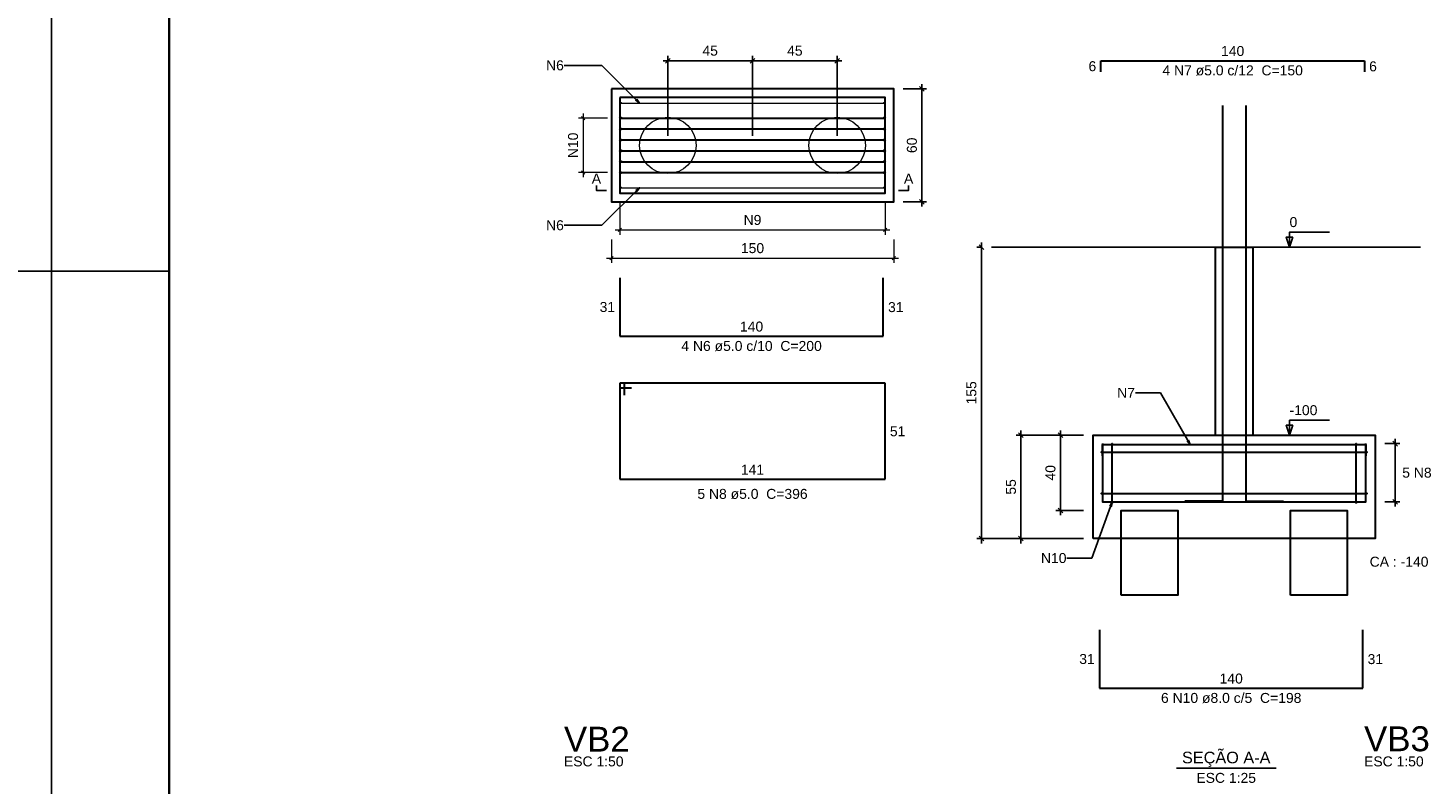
# Model space of a CAD drawing. Extents: x 1874 to 2462, y -2142 to -2023.
# Tile 22 of 74: x 2041 to 2071, y -2123 to -2107. Entities that reach past the tile are written whole.
import ezdxf

# ---------------------------------------------------------------- set-up
doc = ezdxf.new("R2010")
doc.units = 0
doc.header["$LTSCALE"] = 0.1
doc.header["$MEASUREMENT"] = 0
doc.header["$PDMODE"] = 3
doc.header["$PDSIZE"] = 0.1
doc.layers.get('0').update_dxf_attribs({"linetype": 'CONTINUOUS', "lineweight": 25})
doc.layers.get('DEFPOINTS').update_dxf_attribs({"linetype": 'CONTINUOUS', "lineweight": 25})
for name, color, linetype, lineweight in [('Descrição da armadura', 7, 'CONTINUOUS', 5), ('DT-Arm de distribuição', 5, 'CONTINUOUS', 5), ('DT-Barras na forma', 20, 'CONTINUOUS', 30), ('DT-Barras rebatidas', 20, 'CONTINUOUS', 30), ('DT-Cotas', 1, 'CONTINUOUS', 9), ('DT-Forma', 130, 'CONTINUOUS', 30), ('DT-Pontilhado', 3, 'CONTINUOUS', 25), ('DT-Textos', 7, 'CONTINUOUS', 25), ('DT-Título', 7, 'CONTINUOUS', 25), ('LC-Estacas dos blocos', 1, 'CONTINUOUS', 20), ('Textos armaduras', 7, 'CONTINUOUS', 5)]:
    doc.layers.add(name, color=color, linetype=linetype, lineweight=lineweight)
doc.layers.add('XX-CARIMBO', color=9, linetype='CONTINUOUS')
doc.layers.add('XX-FOLHA', color=253, linetype='CONTINUOUS')
doc.styles.add('ARIAL', font='arial.ttf')
doc.dimstyles.get("Standard").update_dxf_attribs({"dimtxt": 0.18, "dimasz": 0.18, "dimexe": 0.18, "dimexo": 0.0625, "dimgap": 0.09, "dimtad": 0, "dimtih": 1, "dimtoh": 1, "dimdec": 4, "dimzin": 0, "dimdsep": 46, "dimtxsty": 'Standard', "dimcen": 0.09, "dimadec": 0, "dimazin": 0, "dimtfac": 1, "dimtdec": 4, "dimtofl": 0, "dimtmove": 0, "dimatfit": 3, "dimfxl": 1, "dimtolj": 1, "dimtzin": 0, "dimarcsym": 0})
doc.dimstyles.new('UM_25.000000', dxfattribs={"dimtxt": 0.18, "dimasz": 0.1, "dimexe": 0.1, "dimexo": 0.2, "dimgap": 0, "dimtad": 1, "dimtih": 1, "dimtoh": 1, "dimdec": 0, "dimlfac": 25, "dimzin": 0, "dimdsep": 46, "dimtxsty": 'Standard', "dimblk": 'CLOSED', "dimblk1": 'CLOSED', "dimblk2": 'CLOSED', "dimcen": 0.09, "dimdle": 0.1, "dimadec": 0, "dimazin": 2, "dimtfac": 1, "dimtdec": 4, "dimtofl": 0, "dimtmove": 0, "dimatfit": 3, "dimldrblk": 'CLOSED', "dimfxl": 1, "dimtolj": 1, "dimarcsym": 0})

# ---------------------------------------------------------------- blocks, each defined once
blk = doc.blocks.new('Aprovacao A-1_SC')
at = {"layer": 'XX-CARIMBO', "ltscale": 0.5}
for p, q in [((0, 594), (0, 0)), ((840, 594), (840, 0))]:
    blk.add_line(p, q, dxfattribs=at)
at = {"layer": 'XX-FOLHA', "ltscale": 0.5}
blk.add_line((25, 297), (0, 297), dxfattribs=at)
at = {"layer": 'XX-FOLHA'}
for p, q in [((25, 297), (0, 297)), ((840, 297), (830, 297)), ((840, 271.02), (840, 0))]:
    blk.add_line(p, q, dxfattribs=at)
at = {"layer": 'XX-FOLHA', "ltscale": 0.5, "const_width": 0.5}
blk.add_lwpolyline([(25, 584), (25, 10), (830, 10), (830, 584), (25, 584)], dxfattribs=at)
blk = doc.blocks.new('_OBLIQUE')
at = {"color": 0, "linetype": 'ByBlock', "lineweight": -2}
blk.add_line((-0.5, -0.5), (0.5, 0.5), dxfattribs=at)
blk = doc.blocks.new('*D4472')
at = {"layer": 'DEFPOINTS', "color": 0, "transparency": 16777216}
for p in [(2056.565, -2107.867), (2054.765, -2109.667), (2056.565, -2109.667)]:
    blk.add_point(p, dxfattribs=at)
at = {"layer": 'DT-Cotas', "color": 0, "lineweight": -2, "transparency": 16777216}
for p, q in [((2054.665, -2107.867), (2056.665, -2107.867)), ((2054.765, -2109.467), (2054.765, -2107.767)), ((2056.565, -2109.467), (2056.565, -2107.767))]:
    blk.add_line(p, q, dxfattribs=at)
at = {"layer": 'DT-Cotas', "color": 0, "lineweight": -2, "transparency": 16777216, "xscale": 0.1, "yscale": 0.1, "zscale": 0.1, "rotation": 180}
blk.add_blockref('_OBLIQUE', (2054.765, -2107.867), dxfattribs=at)
at = {"layer": 'DT-Cotas', "color": 0, "lineweight": -2, "transparency": 16777216, "xscale": 0.1, "yscale": 0.1, "zscale": 0.1}
blk.add_blockref('_OBLIQUE', (2056.565, -2107.867), dxfattribs=at)
at = {"layer": 'DT-Cotas', "transparency": 16777216, "insert": (2055.665, -2107.656), "char_height": 0.2118, "attachment_point": 5, "style": 'ARIAL'}
blk.add_mtext('\\A1;45', dxfattribs=at)
blk = doc.blocks.new('*D4473')
at = {"layer": 'DEFPOINTS', "color": 0, "transparency": 16777216}
for p in [(2056.565, -2107.867), (2056.565, -2109.667), (2058.365, -2109.667)]:
    blk.add_point(p, dxfattribs=at)
at = {"layer": 'DT-Cotas', "color": 0, "lineweight": -2, "transparency": 16777216}
for p, q in [((2058.465, -2107.867), (2056.465, -2107.867)), ((2056.565, -2109.467), (2056.565, -2107.767)), ((2058.365, -2109.467), (2058.365, -2107.767))]:
    blk.add_line(p, q, dxfattribs=at)
at = {"layer": 'DT-Cotas', "color": 0, "lineweight": -2, "transparency": 16777216, "xscale": 0.1, "yscale": 0.1, "zscale": 0.1, "rotation": 180}
blk.add_blockref('_OBLIQUE', (2056.565, -2107.867), dxfattribs=at)
at = {"layer": 'DT-Cotas', "color": 0, "lineweight": -2, "transparency": 16777216, "xscale": 0.1, "yscale": 0.1, "zscale": 0.1}
blk.add_blockref('_OBLIQUE', (2058.365, -2107.867), dxfattribs=at)
at = {"layer": 'DT-Cotas', "transparency": 16777216, "insert": (2057.465, -2107.656), "char_height": 0.2118, "attachment_point": 5, "rotation": 0.0057, "style": 'ARIAL'}
blk.add_mtext('\\A1;45', dxfattribs=at)
blk = doc.blocks.new('*D4474')
at = {"layer": 'DEFPOINTS', "color": 0, "transparency": 16777216}
for p in [(2059.565, -2108.467), (2060.165, -2108.467), (2059.565, -2110.867)]:
    blk.add_point(p, dxfattribs=at)
at = {"layer": 'DT-Cotas', "color": 0, "lineweight": -2, "transparency": 16777216}
for p, q in [((2059.765, -2108.467), (2060.265, -2108.467)), ((2060.165, -2110.967), (2060.165, -2108.367)), ((2059.765, -2110.867), (2060.265, -2110.867))]:
    blk.add_line(p, q, dxfattribs=at)
at = {"layer": 'DT-Cotas', "color": 0, "lineweight": -2, "transparency": 16777216, "xscale": 0.1, "yscale": 0.1, "zscale": 0.1}
for p, rotation in [((2060.165, -2108.467), 90), ((2060.165, -2110.867), 270)]:
    blk.add_blockref('_OBLIQUE', p, dxfattribs=dict(at, rotation=rotation))
at = {"layer": 'DT-Cotas', "transparency": 16777216, "insert": (2059.953, -2109.667), "char_height": 0.2118, "attachment_point": 5, "rotation": 90, "style": 'ARIAL'}
blk.add_mtext('\\A1;60', dxfattribs=at)
blk = doc.blocks.new('*D4475')
at = {"layer": 'DEFPOINTS', "color": 0, "transparency": 16777216}
for p in [(2063.802, -2115.831), (2063.11, -2117.431), (2063.802, -2117.431)]:
    blk.add_point(p, dxfattribs=at)
at = {"layer": 'DT-Cotas', "color": 0, "lineweight": -2, "transparency": 16777216}
for p, q in [((2063.602, -2115.831), (2063.01, -2115.831)), ((2063.11, -2115.731), (2063.11, -2117.531)), ((2063.602, -2117.431), (2063.01, -2117.431))]:
    blk.add_line(p, q, dxfattribs=at)
at = {"layer": 'DT-Cotas', "color": 0, "lineweight": -2, "transparency": 16777216, "xscale": 0.1, "yscale": 0.1, "zscale": 0.1}
for p, rotation in [((2063.11, -2115.831), 90), ((2063.11, -2117.431), 270)]:
    blk.add_blockref('_OBLIQUE', p, dxfattribs=dict(at, rotation=rotation))
at = {"layer": 'DT-Cotas', "transparency": 16777216, "insert": (2062.898, -2116.631), "char_height": 0.2118, "attachment_point": 5, "rotation": 90, "style": 'ARIAL'}
blk.add_mtext('\\A1;40', dxfattribs=at)
blk = doc.blocks.new('*D4476')
at = {"layer": 'DEFPOINTS', "color": 0, "transparency": 16777216}
for p in [(2063.802, -2115.831), (2062.27, -2118.031), (2063.802, -2118.031)]:
    blk.add_point(p, dxfattribs=at)
at = {"layer": 'DT-Cotas', "color": 0, "lineweight": -2, "transparency": 16777216}
for p, q in [((2063.602, -2115.831), (2062.17, -2115.831)), ((2062.27, -2115.731), (2062.27, -2118.131)), ((2063.602, -2118.031), (2062.17, -2118.031))]:
    blk.add_line(p, q, dxfattribs=at)
at = {"layer": 'DT-Cotas', "color": 0, "lineweight": -2, "transparency": 16777216, "xscale": 0.1, "yscale": 0.1, "zscale": 0.1}
for p, rotation in [((2062.27, -2115.831), 90), ((2062.27, -2118.031), 270)]:
    blk.add_blockref('_OBLIQUE', p, dxfattribs=dict(at, rotation=rotation))
at = {"layer": 'DT-Cotas', "transparency": 16777216, "insert": (2062.058, -2116.931), "char_height": 0.2118, "attachment_point": 5, "rotation": 90, "style": 'ARIAL'}
blk.add_mtext('\\A1;55', dxfattribs=at)
blk = doc.blocks.new('*D4477')
at = {"layer": 'DEFPOINTS', "color": 0, "transparency": 16777216}
for p in [(2061.642, -2111.831), (2061.43, -2118.031), (2063.802, -2118.031)]:
    blk.add_point(p, dxfattribs=at)
at = {"layer": 'DT-Cotas', "color": 0, "lineweight": -2, "transparency": 16777216}
for p, q in [((2061.43, -2111.731), (2061.43, -2118.131)), ((2061.442, -2111.831), (2061.33, -2111.831)), ((2063.602, -2118.031), (2061.33, -2118.031))]:
    blk.add_line(p, q, dxfattribs=at)
at = {"layer": 'DT-Cotas', "color": 0, "lineweight": -2, "transparency": 16777216, "xscale": 0.1, "yscale": 0.1, "zscale": 0.1}
for p, rotation in [((2061.43, -2111.831), 90), ((2061.43, -2118.031), 270)]:
    blk.add_blockref('_OBLIQUE', p, dxfattribs=dict(at, rotation=rotation))
at = {"layer": 'DT-Cotas', "transparency": 16777216, "insert": (2061.218, -2114.931), "char_height": 0.2118, "attachment_point": 5, "rotation": 90, "style": 'ARIAL'}
blk.add_mtext('\\A1;155', dxfattribs=at)
blk = doc.blocks.new('*D4478')
at = {"layer": 'DEFPOINTS', "color": 0, "transparency": 16777216}
for p in [(2069.802, -2116.011), (2069.802, -2117.251), (2070.225, -2117.251)]:
    blk.add_point(p, dxfattribs=at)
at = {"layer": 'DT-Cotas', "color": 0, "lineweight": -2, "transparency": 16777216}
for p, q in [((2070.225, -2115.911), (2070.225, -2117.351)), ((2070.002, -2116.011), (2070.325, -2116.011)), ((2070.002, -2117.251), (2070.325, -2117.251))]:
    blk.add_line(p, q, dxfattribs=at)
at = {"layer": 'DT-Cotas', "color": 0, "lineweight": -2, "transparency": 16777216, "xscale": 0.1, "yscale": 0.1, "zscale": 0.1}
for p, rotation in [((2070.225, -2116.011), 90), ((2070.225, -2117.251), 270)]:
    blk.add_blockref('_OBLIQUE', p, dxfattribs=dict(at, rotation=rotation))

msp = doc.modelspace()

# ---------------------------------------------------------------- linework, layer by layer
at = {"layer": 'DT-Arm de distribuição'}
for p, q in [((2053.761, -2108.7674), (2059.369, -2108.7674)), ((2053.761, -2110.5674), (2059.369, -2110.5674))]:
    msp.add_line(p, q, dxfattribs=at)
for centre in [(2053.761, -2108.7674), (2059.369, -2108.7674), (2053.761, -2110.5674), (2059.369, -2110.5674)]:
    msp.add_circle(centre, 0.016, dxfattribs=at)
at = {"layer": 'DT-Barras na forma'}
for p, q in [((2053.761, -2109.0874), (2059.369, -2109.0874)), ((2053.761, -2109.3194), (2059.369, -2109.3194)), ((2053.761, -2109.5514), (2059.369, -2109.5514)), ((2053.761, -2109.7834), (2059.369, -2109.7834)), ((2053.761, -2110.0154), (2059.369, -2110.0154)), ((2053.761, -2110.2474), (2059.369, -2110.2474)), ((2063.9917, -2116.1913), (2069.6117, -2116.1913)), ((2064.2117, -2117.2613), (2064.2117, -2116.0213)), ((2069.3917, -2117.2613), (2069.3917, -2116.0213)), ((2063.9917, -2117.0713), (2069.6117, -2117.0713))]:
    msp.add_line(p, q, dxfattribs=at)
msp.add_lwpolyline([(2053.745, -2108.6474), (2053.745, -2110.6874), (2059.385, -2110.6874), (2059.385, -2108.6474), (2053.745, -2108.6474)], close=True, dxfattribs=at)
for points in [[(2066.5537, -2108.8205), (2066.5537, -2117.2333), (2065.7537, -2117.2333)], [(2067.0497, -2108.8205), (2067.0497, -2117.2333), (2067.8497, -2117.2333)], [(2064.0017, -2116.0113), (2064.0017, -2117.2513), (2069.6017, -2117.2513), (2069.6017, -2116.0113)], [(2064.0017, -2116.2713), (2064.0017, -2116.0313), (2069.6017, -2116.0313), (2069.6017, -2116.2713)]]:
    msp.add_lwpolyline(points, dxfattribs=at)
for centre, radius in [((2053.761, -2109.0874), 0.016), ((2059.369, -2109.0874), 0.016), ((2053.761, -2109.3194), 0.016), ((2059.369, -2109.3194), 0.016), ((2053.761, -2109.5514), 0.016), ((2059.369, -2109.5514), 0.016), ((2053.761, -2109.7834), 0.016), ((2053.761, -2110.0154), 0.016), ((2059.369, -2109.7834), 0.016), ((2059.369, -2110.0154), 0.016), ((2053.761, -2110.2474), 0.016), ((2059.369, -2110.2474), 0.016), ((2063.9917, -2116.1913), 0.01), ((2064.2117, -2116.0213), 0.01), ((2069.3917, -2116.0213), 0.01), ((2069.6117, -2116.1913), 0.01), ((2063.9917, -2117.0713), 0.01), ((2069.6117, -2117.0713), 0.01), ((2064.2117, -2117.2613), 0.01), ((2069.3917, -2117.2613), 0.01)]:
    msp.add_circle(centre, radius, dxfattribs=at)
at = {"layer": 'DT-Barras rebatidas'}
for p, q in [((2063.9699, -2108.1074), (2063.9699, -2107.8674)), ((2063.9699, -2107.8674), (2069.5699, -2107.8674)), ((2069.5699, -2107.8674), (2069.5699, -2108.1074)), ((2053.745, -2112.4874), (2053.745, -2113.7274)), ((2059.345, -2113.7274), (2059.345, -2112.4874)), ((2053.745, -2113.7274), (2059.345, -2113.7274)), ((2053.845, -2114.7274), (2053.745, -2114.7274)), ((2053.745, -2114.7274), (2053.745, -2116.7674)), ((2059.385, -2114.7274), (2053.745, -2114.7274)), ((2053.745, -2114.7274), (2053.745, -2114.8274)), ((2053.845, -2114.9774), (2053.845, -2114.7274)), ((2059.385, -2116.7674), (2059.385, -2114.7274)), ((2053.745, -2114.8274), (2053.995, -2114.8274)), ((2053.745, -2116.7674), (2059.385, -2116.7674)), ((2063.9381, -2119.9726), (2063.9381, -2121.2126)), ((2069.5381, -2121.2126), (2069.5381, -2119.9726)), ((2063.9381, -2121.2126), (2069.5381, -2121.2126))]:
    msp.add_line(p, q, dxfattribs=at)
at = {"layer": 'DT-Cotas'}
for p, q in [((2053.485, -2109.0874), (2052.865, -2109.0874)), ((2053.0003, -2109.1227), (2052.9296, -2109.052)), ((2052.965, -2108.9874), (2052.965, -2110.3474)), ((2053.485, -2110.2474), (2052.865, -2110.2474)), ((2053.0003, -2110.2827), (2052.9296, -2110.212)), ((2053.745, -2110.8874), (2053.745, -2111.5674)), ((2059.385, -2110.8874), (2059.385, -2111.5674)), ((2053.645, -2111.4674), (2059.485, -2111.4674)), ((2053.7803, -2111.432), (2053.7096, -2111.5027)), ((2059.4203, -2111.432), (2059.3496, -2111.5027)), ((2053.565, -2111.6674), (2053.565, -2112.1674)), ((2059.565, -2111.6674), (2059.565, -2112.1674)), ((2053.465, -2112.0674), (2059.665, -2112.0674)), ((2053.6003, -2112.032), (2053.5296, -2112.1027)), ((2059.6003, -2112.032), (2059.5296, -2112.1027))]:
    msp.add_line(p, q, dxfattribs=at)
at = {"layer": 'DT-Forma'}
for points in [[(2053.565, -2108.4674), (2053.565, -2110.8674), (2059.565, -2110.8674), (2059.565, -2108.4674), (2053.565, -2108.4674)], [(2063.8017, -2118.0313), (2063.8017, -2115.8313), (2069.8017, -2115.8313), (2069.8017, -2118.0313), (2063.8017, -2118.0313)], [(2064.4017, -2119.2313), (2064.4017, -2117.4313), (2065.6017, -2117.4313), (2065.6017, -2119.2313), (2064.4017, -2119.2313)], [(2068.0017, -2119.2313), (2068.0017, -2117.4313), (2069.2017, -2117.4313), (2069.2017, -2119.2313), (2068.0017, -2119.2313)]]:
    msp.add_lwpolyline(points, close=True, dxfattribs=at)
msp.add_lwpolyline([(2066.4017, -2115.8313), (2066.4017, -2111.8313), (2067.2017, -2111.8313), (2067.2017, -2115.8313)], dxfattribs=at)
at = {"layer": 'DT-Pontilhado', "ltscale": 0.05}
for p, q in [((2061.6417, -2111.8313), (2070.7617, -2111.8313)), ((2067.2017, -2115.8313), (2068.4725, -2115.8313))]:
    msp.add_line(p, q, dxfattribs=at)
at = {"layer": 'DT-Textos'}
msp.add_line((2065.5732, -2122.9094), (2067.6912, -2122.9094), dxfattribs=at)
for points in [[(2053.4591, -2110.6274), (2053.2473, -2110.6274), (2053.2473, -2110.5215)], [(2059.6709, -2110.6274), (2059.8827, -2110.6274), (2059.8827, -2110.5215)], [(2067.9783, -2111.8313), (2067.9783, -2111.5136), (2068.8255, -2111.5136)], [(2067.9783, -2115.8313), (2067.9783, -2115.5136), (2068.8255, -2115.5136)]]:
    msp.add_lwpolyline(points, dxfattribs=at)
for points in [[(2068.0489, -2111.6195), (2067.9783, -2111.8313), (2067.9077, -2111.6195), (2068.0489, -2111.6195)], [(2068.0489, -2115.6195), (2067.9783, -2115.8313), (2067.9077, -2115.6195), (2068.0489, -2115.6195)]]:
    msp.add_lwpolyline(points, close=True, dxfattribs=at)
at = {"layer": 'LC-Estacas dos blocos'}
for centre in [(2054.765, -2109.6674), (2058.365, -2109.6674)]:
    msp.add_circle(centre, 0.6, dxfattribs=at)

# ---------------------------------------------------------------- block references
at = {"xscale": 0.1, "yscale": 0.1, "zscale": 0.1}
for p in [(1957.665, -2142.045), (2041.665, -2142.045)]:
    msp.add_blockref('Aprovacao A-1_SC', p, dxfattribs=at)

# ---------------------------------------------------------------- texts
at = {"layer": 'Descrição da armadura', "char_height": 0.2118, "line_spacing_factor": 0.9, "style": 'ARIAL'}
for s, insert, width, attachment_point in [('N6', (2052.555, -2107.9674), 0.54832, 6), ('4 N7 ø5.0 c/12  C=150', (2066.7695, -2108.1849), 5.33736, 8), ('N9', (2056.5645, -2111.3619), 0.50832, 8), ('N6', (2052.555, -2111.3674), 0.54832, 6), ('4 N6 ø5.0 c/10  C=200', (2056.5445, -2114.0449), 5.33736, 8), ('N7', (2064.6934, -2114.9307), 0.54832, 6), ('5 N8 c/7', (2070.9245, -2116.7369), 2.07328, 8), ('5 N8 ø5.0  C=396', (2056.5645, -2117.1909), 4.06656, 8), ('N10', (2063.2375, -2118.4454), 0.80248, 6), ('6 N10 ø8.0 c/5  C=198', (2066.7385, -2121.5299), 5.33736, 8)]:
    msp.add_mtext(s, dxfattribs=dict(at, insert=insert, width=width, attachment_point=attachment_point))
at = {"layer": 'Descrição da armadura', "insert": (2052.8586, -2109.6678), "char_height": 0.2118, "width": 0.76248, "attachment_point": 8, "rotation": 90.00021, "line_spacing_factor": 0.9, "style": 'ARIAL'}
msp.add_mtext('N10', dxfattribs=at)
at = {"layer": 'DT-Cotas', "insert": (2056.5645, -2111.9619), "char_height": 0.2118, "width": 0.76248, "attachment_point": 8, "line_spacing_factor": 0.798, "style": 'ARIAL'}
msp.add_mtext('150', dxfattribs=at)
at = {"layer": 'DT-Textos', "line_spacing_factor": 0.798, "style": 'ARIAL'}
for s, insert, char_height, width, attachment_point in [('A', (2053.2475, -2110.4789), 0.2118, 0.25416, 8), ('A', (2059.8825, -2110.4789), 0.2118, 0.25416, 8), ('0', (2067.9785, -2111.4079), 0.2118, 0.25416, 7), ('-100', (2067.9785, -2115.4079), 0.2118, 1.01664, 7), ('CA : -140', (2069.6815, -2118.6309), 0.2118, 2.28744, 7), ('ESC 1:50', (2052.5575, -2122.8774), 0.2118, 2.03328, 7), ('SEÇÃO A-A', (2066.6325, -2122.8853), 0.2471, 2.66868, 8), ('ESC 1:50', (2069.5627, -2122.8774), 0.2118, 2.03328, 7), ('ESC 1:25', (2066.6325, -2123.2274), 0.2118, 2.03328, 8)]:
    msp.add_mtext(s, dxfattribs=dict(at, insert=insert, char_height=char_height, width=width, attachment_point=attachment_point))
at = {"layer": 'DT-Título', "char_height": 0.5295, "width": 1.9062, "attachment_point": 7, "line_spacing_factor": 0.798, "style": 'ARIAL'}
for s, insert in [('VB2', (2052.5575, -2122.5595)), ('VB3', (2069.5627, -2122.5595))]:
    msp.add_mtext(s, dxfattribs=dict(at, insert=insert))
at = {"layer": 'Textos armaduras', "char_height": 0.2118, "line_spacing_factor": 0.9, "style": 'ARIAL'}
for s, insert, width, attachment_point in [('140', (2066.7699, -2107.7701), 1.16248, 8), ('6', (2063.8699, -2108.0933), 0.65416, 9), ('6', (2069.6699, -2107.8815), 0.65416, 1), ('31', (2053.645, -2113.2133), 0.90832, 9), ('31', (2059.445, -2113.0015), 0.90832, 1), ('140', (2056.545, -2113.6301), 1.16248, 8), ('51', (2059.485, -2115.6415), 0.90832, 1), ('141', (2056.565, -2116.6701), 1.16248, 8), ('31', (2063.8381, -2120.6985), 0.90832, 9), ('31', (2069.6381, -2120.4867), 0.90832, 1), ('140', (2066.7381, -2121.1153), 1.16248, 8)]:
    msp.add_mtext(s, dxfattribs=dict(at, insert=insert, width=width, attachment_point=attachment_point))

# ---------------------------------------------------------------- dimensions: what is measured, and where the dimension line sits
at = {"layer": 'DT-Cotas'}
dim = msp.add_linear_dim(base=(2056.565, -2107.8674), p1=(2054.765, -2109.6674), p2=(2056.565, -2109.6674), dimstyle='UM_25.000000', override={"dimtxt": 0.2118, "dimasz": 0.1, "dimexe": 0.1, "dimexo": 0.2, "dimtad": 1, "dimtih": 0, "dimtoh": 0, "dimdec": 1, "dimlfac": 25, "dimzin": 8, "dimtxsty": 'ARIAL', "dimblk": 'OBLIQUE', "dimblk1": 'OBLIQUE', "dimblk2": 'OBLIQUE', "dimsah": 1, "dimdle": 0.1, "dimse1": 0, "dimse2": 0, "dimclrt": 256, "dimadec": 1, "dimazin": 3, "dimtmove": 2, "dimldrblk": 'OBLIQUE'}, dxfattribs=at)
dim.commit()
dim.dimension.update_dxf_attribs({"geometry": '*D4472', "text_midpoint": (2055.665, -2107.6556), "dimtype": 160})
dim = msp.add_linear_dim(base=(2056.565, -2107.8674), p1=(2058.365, -2109.6674), p2=(2056.565, -2109.6674), dimstyle='UM_25.000000', override={"dimtxt": 0.2118, "dimasz": 0.1, "dimexe": 0.1, "dimexo": 0.2, "dimtad": 1, "dimtih": 0, "dimtoh": 0, "dimdec": 1, "dimlfac": 25, "dimzin": 8, "dimtxsty": 'ARIAL', "dimblk": 'OBLIQUE', "dimblk1": 'OBLIQUE', "dimblk2": 'OBLIQUE', "dimsah": 1, "dimdle": 0.1, "dimse1": 0, "dimse2": 0, "dimclrt": 256, "dimadec": 1, "dimazin": 3, "dimtmove": 2, "dimldrblk": 'OBLIQUE'}, dxfattribs=at)
dim.commit()
dim.dimension.update_dxf_attribs({"geometry": '*D4473', "text_midpoint": (2057.465, -2107.6556), "dimtype": 160, "text_rotation": 0.00573})
for base, p1, p2, picture, middle in [((2060.165, -2108.4674), (2059.565, -2110.8674), (2059.565, -2108.4674), '*D4474', (2059.9532, -2109.6674)), ((2061.4299, -2118.0313), (2061.6417, -2111.8313), (2063.8017, -2118.0313), '*D4477', (2061.2181, -2114.9313)), ((2062.2699, -2118.0313), (2063.8017, -2115.8313), (2063.8017, -2118.0313), '*D4476', (2062.0581, -2116.9313)), ((2063.1099, -2117.4313), (2063.8017, -2115.8313), (2063.8017, -2117.4313), '*D4475', (2062.8981, -2116.6313))]:
    dim = msp.add_linear_dim(base=base, p1=p1, p2=p2, angle=90, dimstyle='UM_25.000000', override={"dimtxt": 0.2118, "dimasz": 0.1, "dimexe": 0.1, "dimexo": 0.2, "dimtad": 1, "dimtih": 0, "dimtoh": 0, "dimdec": 1, "dimlfac": 25, "dimzin": 8, "dimtxsty": 'ARIAL', "dimblk": 'OBLIQUE', "dimblk1": 'OBLIQUE', "dimblk2": 'OBLIQUE', "dimsah": 1, "dimdle": 0.1, "dimse1": 0, "dimse2": 0, "dimclrt": 256, "dimadec": 1, "dimazin": 3, "dimtmove": 2, "dimldrblk": 'OBLIQUE'}, dxfattribs=at)
    dim.commit()
    dim.dimension.update_dxf_attribs({"geometry": picture, "text_midpoint": middle, "dimtype": 160, "text_rotation": 90})
dim = msp.add_linear_dim(base=(2070.2253, -2117.2513), p1=(2069.8017, -2116.0113), p2=(2069.8017, -2117.2513), angle=90, text=' ', dimstyle='UM_25.000000', override={"dimtxt": 0.2118, "dimasz": 0.1, "dimexe": 0.1, "dimexo": 0.2, "dimtad": 1, "dimtih": 0, "dimtoh": 0, "dimdec": 1, "dimlfac": 25, "dimzin": 8, "dimtxsty": 'ARIAL', "dimblk": 'OBLIQUE', "dimblk1": 'OBLIQUE', "dimblk2": 'OBLIQUE', "dimsah": 1, "dimdle": 0.1, "dimse1": 0, "dimse2": 0, "dimclrt": 256, "dimadec": 1, "dimazin": 3, "dimtmove": 2, "dimldrblk": 'OBLIQUE'}, dxfattribs=at)
dim.commit()
dim.dimension.update_dxf_attribs({"geometry": '*D4478', "text_midpoint": (2070.1194, -2116.6313), "dimtype": 160, "text_rotation": 90})

# ---------------------------------------------------------------- leaders
for points in [[(2054.165, -2108.7674), (2053.365, -2107.9674), (2052.565, -2107.9674)], [(2054.165, -2110.5674), (2053.365, -2111.3674), (2052.565, -2111.3674)], [(2065.8683, -2116.0313), (2065.2329, -2114.9307), (2064.7034, -2114.9307)], [(2064.2117, -2117.2513), (2063.777, -2118.4454), (2063.2475, -2118.4454)]]:
    msp.add_leader(points, dimstyle='Standard', override={"dimasz": 0.1, "dimldrblk": 'Closed'}, dxfattribs=at)

doc.saveas('drawing.dxf')
